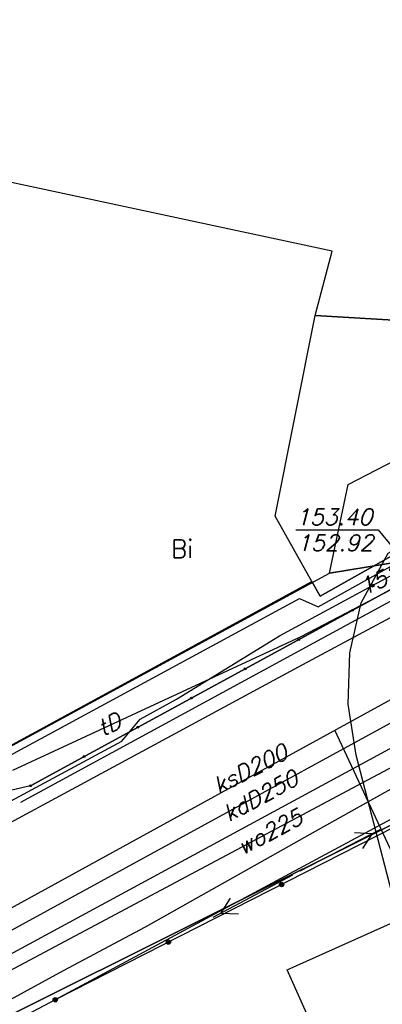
# Model space of a CAD drawing. Extents: x 1945528 to 1977779, y 1674768 to 1697044.
# Tile 6 of 23: x 1952795 to 1954811, y 1687030 to 1692496. Entities that reach past the tile are written whole.
import ezdxf

# ---------------------------------------------------------------- set-up
doc = ezdxf.new("R2010")
doc.units = 0
doc.header["$MEASUREMENT"] = 0
for name, pattern in [('4001', [0]), ('4002', [2000, 1000, -1000]), ('4003', [3000, 2000, -1000]), ('4004', [4000, 3000, -1000])]:
    doc.linetypes.add(name, pattern=pattern)
doc.layers.add('area', color=6, linetype='Continuous', plot=False)
for name, color, linetype in [('BUDYNKI', 7, 'Continuous'), ('DROGI', 135, 'Continuous'), ('DZIALKI', 7, 'Continuous'), ('LINIE_NAPOWIETRZNE', 184, 'Continuous'), ('ODGIK_1', 7, 'Continuous'), ('OGRODZENIA', 184, 'Continuous'), ('PROJEKTY', 1, 'Continuous'), ('SYSTEM', 7, 'Continuous'), ('UZ_ENERGIA', 10, 'Continuous'), ('UZ_GAZ', 54, 'Continuous'), ('UZ_KANALIZACJA', 14, 'Continuous'), ('UZ_TELEKOMUNIKACJA', 210, 'Continuous'), ('UZ_WODA', 140, 'Continuous'), ('UZYTKI', 7, 'Continuous')]:
    doc.layers.add(name, color=color, linetype=linetype)
doc.styles.get("Standard").update_dxf_attribs({"font": 'txt', "bigfont": 'BIGFONT.SHX'})

# ---------------------------------------------------------------- blocks, each defined once
blk = doc.blocks.new('1281')
at = {"layer": 'OGRODZENIA', "color": 184, "linetype": 'Continuous'}
for radius in [0.24, 0.16, 0.08]:
    blk.add_circle((0, 0), radius, dxfattribs=at)
blk = doc.blocks.new('1766')
at = {"layer": 'UZ_ENERGIA', "color": 1, "linetype": 'Continuous'}
for radius in [0.16, 0.08]:
    blk.add_circle((0, 0), radius, dxfattribs=at)
blk = doc.blocks.new('1576')
at = {"layer": 'DROGI', "color": 8, "linetype": 'Continuous'}
blk.add_circle((0, 0), 0.1, dxfattribs=at)
blk = doc.blocks.new('1047')
at = {"layer": 'LINIE_NAPOWIETRZNE', "color": 1, "linetype": 'Continuous'}
blk.add_line((0, 0.5), (0, 10.5), dxfattribs=at)
blk = doc.blocks.new('1046')
at = {"layer": 'LINIE_NAPOWIETRZNE', "color": 1, "linetype": 'Continuous'}
for p in [(-1, 7.8), (1, 7.8)]:
    blk.add_line(p, (0, 9.53), dxfattribs=at)
blk = doc.blocks.new('1001')
at = {"layer": 'SYSTEM', "color": 250, "linetype": 'Continuous'}
blk.add_line((0, 0), (0, 0), dxfattribs=at)
blk = doc.blocks.new('soc mdcp')
at = {"layer": 'BUDYNKI', "color": 7, "linetype": '4001'}
blk.add_polyline3d([(-57.796, 14.329, 0), (-61.371, 22.325, 0), (-52.239, 26.399, 0), (-48.663, 18.393, 0), (-55.313, 15.426, 0), (-53.993, 12.485, 0), (-56.485, 11.378, 0), (-57.796, 14.329, 0)], dxfattribs=at)
at = {"layer": 'DROGI', "color": 8, "linetype": '4004'}
for p, q in [((-57.986, 49.26), (-51.114, 52.805)), ((-59.023, 44.334), (-57.986, 49.26)), ((-51.78, 45.52), (-75.64, 32.54)), ((-59.023, 44.334), (-51.78, 45.52)), ((-51.78, 45.52), (-59.023, 44.334)), ((-77.55, 34.28), (-59.023, 44.334)), ((-56.78, 33.99, 153.761), (-53.24, 35.92, 153.601)), ((-78.05, 22.49, 153.851), (-56.78, 33.99, 153.761)), ((-75.64, 32.54), (-84.385, 30.512)), ((-51.98, 32.63), (-74.26, 20.66)), ((-74.26, 20.66), (-81.61, 16.78))]:
    blk.add_line(p, q, dxfattribs=at)
at = {"layer": 'DROGI', "color": 8, "linetype": '4001'}
for p, q in [((-75.64, 32.54), (-51.78, 45.52)), ((-54.13, 43.6), (-76.19, 31.6)), ((-78.05, 22.49, 153.851), (-56.78, 33.99, 153.761))]:
    blk.add_line(p, q, dxfattribs=at)
at = {"layer": 'DZIALKI', "color": 7, "linetype": '4001'}
for p, q in [((-58.86, 62.21), (-80.91, 66.92)), ((-59.82, 58.65), (-58.86, 62.21)), ((-62.04, 47.51), (-59.82, 58.65)), ((-59.82, 58.65), (-34.62, 57.1)), ((-34.62, 57.1), (-59.82, 58.65)), ((-34.62, 57.1), (-59.54, 43.07)), ((-59.54, 43.07), (-34.62, 57.1)), ((-59.99, 43.87), (-62.04, 47.51)), ((-148.91, -4.38), (-59.99, 43.87)), ((-59.54, 43.07), (-59.99, 43.87)), ((-59.99, 43.87), (-59.54, 43.07)), ((-81.75, 17.32), (-43.38, 36.45)), ((-43.38, 36.45), (-81.75, 17.32))]:
    blk.add_line(p, q, dxfattribs=at)
at = {"layer": 'ODGIK_1', "color": 230, "linetype": '4001'}
blk.add_polyline3d([(-57.53, 34.238, 0), (-57.982, 37.062, 0), (-57.894, 39.912, 0), (-57.257, 42.696, 0), (-55.75, 45.446, 0), (1.583, 77.926, 0), (43.268, 74.965, 0), (45.122, 56.932, 0), (27.361, -30.815, 0), (24.766, -44.382, 0), (21.966, -45.745, 0), (18.943, -46.503, 0), (15.828, -46.617, 0), (-1.251, -45.475, 0), (-19.058, -51.098, 0), (-22.027, -51.716, 0), (-25.069, -51.723, 0), (-28.044, -51.11, 0), (-30.833, -49.913, 0), (-33.337, -48.182, 0), (-35.427, -45.983, 0), (-37.037, -43.407, 0), (-38.09, -40.566, 0), (-57.53, 34.238, 0)], dxfattribs=at)
at = {"layer": 'OGRODZENIA', "color": 184, "linetype": '4001'}
for p, q in [((-55.39, 30.25), (-74.26, 20.66)), ((-74.26, 20.66), (-81.61, 16.78))]:
    blk.add_line(p, q, dxfattribs=at)
at = {"layer": 'PROJEKTY', "color": 1, "linetype": '4003'}
for p, q in [((-59.641, 42.463), (-34.718, 56.471)), ((-118.921, 11.428), (-60.675, 42.931)), ((-60.675, 42.931), (-59.641, 42.463))]:
    blk.add_line(p, q, dxfattribs=at)
at = {"layer": 'UZ_ENERGIA', "color": 1, "linetype": '4001'}
for p, q in [((-56.62, 43.65), (-51.51, 46.44)), ((-61.79, 40.86), (-56.62, 43.65)), ((-67.516, 37.337), (-61.79, 40.86)), ((-69.533, 36.228), (-67.516, 37.337)), ((-70.56, 35.01), (-69.533, 36.228)), ((-77.94, 31.05), (-70.56, 35.01))]:
    blk.add_line(p, q, dxfattribs=at)
at = {"layer": 'UZ_GAZ', "color": 54, "linetype": '4001'}
for p, q in [((-60.508, 39.273), (-48.013, 45.94)), ((-73.083, 32.485), (-60.508, 39.273)), ((-59.804, 30.017), (-50.26, 35.364)), ((-110.954, 11.96), (-73.083, 32.485)), ((-69.249, 24.711), (-59.804, 30.017)), ((-73.802, 22.279), (-69.249, 24.711)), ((-77.16, 20.455), (-73.802, 22.279))]:
    blk.add_line(p, q, dxfattribs=at)
at = {"layer": 'UZ_KANALIZACJA', "color": 14, "linetype": 'Continuous'}
for p, q in [((-60.883, 46.742), (-56.317, 46.74)), ((-56.317, 46.74), (-53.79, 43.69))]:
    blk.add_line(p, q, dxfattribs=at)
at = {"layer": 'UZ_KANALIZACJA', "color": 14, "linetype": '4001'}
for p, q in [((-87.61, 19.78), (-47.51, 41.76)), ((-89.58, 17.5), (-52.47, 37.74)), ((-54.043, 25.596), (-58.713, 35.619))]:
    blk.add_line(p, q, dxfattribs=at)
at = {"layer": 'UZ_TELEKOMUNIKACJA', "color": 30, "linetype": '4001'}
for p, q in [((-52.354, 45.106), (-60.619, 40.802)), ((-60.619, 40.802), (-76.635, 33.387))]:
    blk.add_line(p, q, dxfattribs=at)
at = {"layer": 'UZ_WODA', "color": 5, "linetype": '4001'}
for p, q in [((-56.89, 32.86), (-45.569, 38.881)), ((-77.37, 21.96), (-56.89, 32.86))]:
    blk.add_line(p, q, dxfattribs=at)
at = {"layer": 'UZYTKI', "color": 184, "linetype": '4002'}
blk.add_polyline3d([(-22.67, -37.22, 0), (-63.28, -48.92, 0), (-73.72, -10.65, 0), (-81.75, 17.32, 0), (-43.38, 36.45, 0), (-35.41, 9.15, 0), (-22.67, -37.22, 0)], dxfattribs=at)
at = {"layer": 'DROGI', "color": 8, "xscale": 0.5, "yscale": 0.5, "zscale": 0.5}
for p in [(-57.745, 42.275), (-60.728, 40.653), (-63.71, 39.03), (-66.693, 37.407), (-69.675, 35.785), (-72.657, 34.163), (-75.64, 32.54)]:
    blk.add_blockref('1576', p, dxfattribs=at)
at = {"layer": 'DZIALKI', "color": 7, "xscale": 0.5, "yscale": 0.5, "zscale": 0.5}
for p in [(-58.86, 62.21), (-58.86, 62.21), (-59.82, 58.65), (-59.82, 58.65), (-59.82, 58.65), (-59.82, 58.65), (-62.04, 47.51), (-62.04, 47.51), (-59.99, 43.87), (-59.99, 43.87), (-59.99, 43.87), (-59.99, 43.87), (-59.54, 43.07), (-59.54, 43.07), (-59.54, 43.07), (-59.54, 43.07)]:
    blk.add_blockref('1001', p, dxfattribs=at)
at = {"layer": 'LINIE_NAPOWIETRZNE', "color": 1}
for name, xscale, yscale, zscale, rotation in [('1047', 0.5, 0.5, 0.5, 297.493755), ('1046', 0.5, 0.5, 0.5, 297.493755), ('1047', 0.4999999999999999, 0.4999999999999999, 0.4999999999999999, 118.055266), ('1046', 0.4999999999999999, 0.4999999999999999, 0.4999999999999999, 118.055266)]:
    blk.add_blockref(name, (-60.86, 27.69), dxfattribs=dict(at, xscale=xscale, yscale=yscale, zscale=zscale, rotation=rotation))
at = {"layer": 'OGRODZENIA', "color": 184, "xscale": 0.5, "yscale": 0.5, "zscale": 0.5}
for p in [(-61.68, 27.053), (-67.97, 23.857), (-74.26, 20.66), (-74.26, 20.66)]:
    blk.add_blockref('1281', p, dxfattribs=at)
at = {"layer": 'UZ_ENERGIA', "color": 1, "xscale": 0.5, "yscale": 0.5, "zscale": 0.5}
blk.add_blockref('1766', (-56.62, 43.65, 151.701), dxfattribs=at)
at = {"layer": 'UZ_KANALIZACJA', "color": 14, "oblique": 15}
for s, rotation, p in [('153.40', 359.97, (-60.883, 47.012)), ('152.92', 359.97, (-60.823, 45.572)), ('ksD200', 27.26, (-65.186, 32.063)), ('kdD250', 28.3902, (-64.626, 30.509))]:
    blk.add_text(s, height=0.9, rotation=rotation, dxfattribs=at).set_placement(p)
at = {"layer": 'UZ_TELEKOMUNIKACJA', "color": 30, "oblique": 15}
for s, rotation, p in [('152.32', 23.7, (-57.112, 43.091)), ('tD', 25.96, (-71.633, 35.26))]:
    blk.add_text(s, height=0.9, rotation=rotation, dxfattribs=at).set_placement(p)
at = {"layer": 'UZ_WODA', "color": 5, "oblique": 15}
blk.add_text('wo225', height=0.9, rotation=28.0231, dxfattribs=at).set_placement((-63.854, 28.669))
at = {"layer": 'UZYTKI', "color": 184}
blk.add_text('Bi', height=1, dxfattribs=at).set_placement((-67.825, 45.192))

msp = doc.modelspace()

# ---------------------------------------------------------------- block references
at = {"layer": 'area', "xscale": 100, "yscale": 100, "zscale": 100}
msp.add_blockref('soc mdcp', (1960418.844, 1684989.251, -15084.1), dxfattribs=at)

doc.saveas('drawing.dxf')
